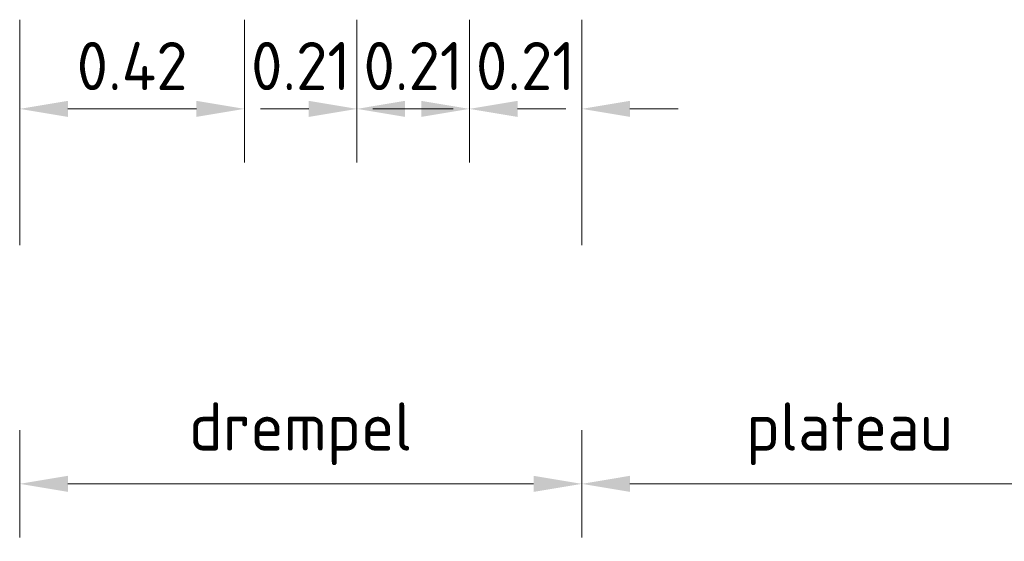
# Model space of a CAD drawing. Header units: metres. Extents: x 162359 to 162848, y 502589 to 502892.
# Tile 38 of 49: x 162841.148 to 162842.987, y 502692.872 to 502693.846. Entities that reach past the tile are written whole.
import ezdxf

# ---------------------------------------------------------------- set-up
doc = ezdxf.new("R2010")
doc.units = ezdxf.units.M
doc.linetypes.add('ZZ-AFBREEK-SO', pattern=[7, 4, -1, 1, -1])
doc.layers.add('X-XX-AL-AFBREEKLIJN-G', color=7, linetype='ZZ-AFBREEK-SO', lineweight=18)
doc.layers.add('X-XX-AL-M', color=7, linetype='Continuous', lineweight=18)
doc.styles.add('NLCS-ISO-M50-T18', font='NLCS-ISO.ttf', dxfattribs={"height": 0.09})
doc.dimstyles.new('NLCS-M50-T18-PIJL_L2_H2', dxfattribs={"dimscale": 0.05, "dimtxt": 2.5, "dimasz": 1.8, "dimexe": 2, "dimexo": 2, "dimgap": 0.7, "dimtad": 1, "dimzin": 0, "dimdsep": 46, "dimtxsty": 'NLCS-ISO-M50-T18', "dimcen": 0, "dimdle": 2, "dimclrd": 256, "dimclre": 256, "dimclrt": 10, "dimazin": 0, "dimtfac": 1, "dimtdec": 3, "dimtofl": 0, "dimtmove": 0, "dimatfit": 3, "dimfxl": 2, "dimfxlon": 1, "dimtfillclr": 256, "dimtolj": 1, "dimtzin": 0, "dimlwd": -1, "dimlwe": -1, "dimarcsym": 0})

# ---------------------------------------------------------------- blocks, each defined once
blk = doc.blocks.new('*D302')
at = {"layer": 'X-XX-AL-M', "transparency": 16777216}
for p, q in [((162841.1478, 502693.7461), (162841.1478, 502693.5795)), ((162841.5678, 502693.7461), (162841.5678, 502693.5795)), ((162841.2378, 502693.6795), (162841.4778, 502693.6795))]:
    blk.add_line(p, q, dxfattribs=at)
for points in [[(162841.2378, 502693.6945), (162841.2378, 502693.6645), (162841.1478, 502693.6795)], [(162841.4778, 502693.6945), (162841.4778, 502693.6645), (162841.5678, 502693.6795)]]:
    blk.add_solid(points, dxfattribs=at)
at = {"layer": 'X-XX-AL-M', "color": 10, "lineweight": 0, "transparency": 16777216, "insert": (162841.3578, 502693.7595), "char_height": 0.09, "attachment_point": 5, "rotation": 0, "style": 'NLCS-ISO-M50-T18'}
blk.add_mtext('\\A1;0.42', dxfattribs=at)
blk = doc.blocks.new('*D303')
at = {"layer": 'X-XX-AL-M', "transparency": 16777216}
for p, q in [((162841.5678, 502693.7461), (162841.5678, 502693.5795)), ((162841.7778, 502693.7461), (162841.7778, 502693.5795)), ((162841.4778, 502693.6795), (162841.3878, 502693.6795)), ((162841.8678, 502693.6795), (162841.9578, 502693.6795))]:
    blk.add_line(p, q, dxfattribs=at)
for points in [[(162841.4778, 502693.6945), (162841.4778, 502693.6645), (162841.5678, 502693.6795)], [(162841.8678, 502693.6945), (162841.8678, 502693.6645), (162841.7778, 502693.6795)]]:
    blk.add_solid(points, dxfattribs=at)
at = {"layer": 'X-XX-AL-M', "color": 10, "lineweight": 0, "transparency": 16777216, "insert": (162841.6728, 502693.7595), "char_height": 0.09, "attachment_point": 5, "rotation": 0, "style": 'NLCS-ISO-M50-T18'}
blk.add_mtext('\\A1;0.21', dxfattribs=at)
blk = doc.blocks.new('*D304')
at = {"layer": 'X-XX-AL-M', "transparency": 16777216}
for p, q in [((162841.7778, 502693.7461), (162841.7778, 502693.5795)), ((162841.9878, 502693.7461), (162841.9878, 502693.5795)), ((162841.6878, 502693.6795), (162841.5978, 502693.6795)), ((162842.0778, 502693.6795), (162842.1678, 502693.6795))]:
    blk.add_line(p, q, dxfattribs=at)
for points in [[(162841.6878, 502693.6945), (162841.6878, 502693.6645), (162841.7778, 502693.6795)], [(162842.0778, 502693.6945), (162842.0778, 502693.6645), (162841.9878, 502693.6795)]]:
    blk.add_solid(points, dxfattribs=at)
at = {"layer": 'X-XX-AL-M', "color": 10, "lineweight": 0, "transparency": 16777216, "insert": (162841.8828, 502693.7595), "char_height": 0.09, "attachment_point": 5, "rotation": 0, "style": 'NLCS-ISO-M50-T18'}
blk.add_mtext('\\A1;0.21', dxfattribs=at)
blk = doc.blocks.new('*D305')
at = {"layer": 'X-XX-AL-M', "transparency": 16777216}
for p, q in [((162841.9878, 502693.7461), (162841.9878, 502693.5795)), ((162842.1978, 502693.7461), (162842.1978, 502693.5795)), ((162841.8978, 502693.6795), (162841.8078, 502693.6795)), ((162842.2878, 502693.6795), (162842.3778, 502693.6795))]:
    blk.add_line(p, q, dxfattribs=at)
for points in [[(162841.8978, 502693.6945), (162841.8978, 502693.6645), (162841.9878, 502693.6795)], [(162842.2878, 502693.6945), (162842.2878, 502693.6645), (162842.1978, 502693.6795)]]:
    blk.add_solid(points, dxfattribs=at)
at = {"layer": 'X-XX-AL-M', "color": 10, "lineweight": 0, "transparency": 16777216, "insert": (162842.0928, 502693.7595), "char_height": 0.09, "attachment_point": 5, "rotation": 0, "style": 'NLCS-ISO-M50-T18'}
blk.add_mtext('\\A1;0.21', dxfattribs=at)
blk = doc.blocks.new('*D417')
at = {"layer": 'X-XX-AL-M', "transparency": 16777216}
for p, q in [((162841.1478, 502692.8791), (162841.1478, 502693.0791)), ((162842.1978, 502692.8791), (162842.1978, 502693.0791)), ((162841.2378, 502692.9791), (162842.1078, 502692.9791))]:
    blk.add_line(p, q, dxfattribs=at)
for points in [[(162841.2378, 502692.9941), (162841.2378, 502692.9641), (162841.1478, 502692.9791)], [(162842.1078, 502692.9941), (162842.1078, 502692.9641), (162842.1978, 502692.9791)]]:
    blk.add_solid(points, dxfattribs=at)
at = {"layer": 'X-XX-AL-M', "color": 10, "transparency": 16777216, "insert": (162841.6728, 502693.0726), "char_height": 0.09, "attachment_point": 5, "style": 'NLCS-ISO-M50-T18'}
blk.add_mtext('\\A1;\\C7;drempel', dxfattribs=at)
blk = doc.blocks.new('*D421')
at = {"layer": 'X-XX-AL-M', "transparency": 16777216}
for p, q in [((162842.1978, 502692.8791), (162842.1978, 502693.0791)), ((162843.1978, 502692.8791), (162843.1978, 502693.0791)), ((162842.2878, 502692.9791), (162843.1078, 502692.9791))]:
    blk.add_line(p, q, dxfattribs=at)
for points in [[(162842.2878, 502692.9941), (162842.2878, 502692.9641), (162842.1978, 502692.9791)], [(162843.1078, 502692.9941), (162843.1078, 502692.9641), (162843.1978, 502692.9791)]]:
    blk.add_solid(points, dxfattribs=at)
at = {"layer": 'X-XX-AL-M', "color": 10, "transparency": 16777216, "insert": (162842.6978, 502693.0726), "char_height": 0.09, "attachment_point": 5, "style": 'NLCS-ISO-M50-T18'}
blk.add_mtext('\\A1;{\\C7;plateau}', dxfattribs=at)

msp = doc.modelspace()

# ---------------------------------------------------------------- linework, layer by layer
at = {"layer": 'X-XX-AL-AFBREEKLIJN-G', "lineweight": 0}
for p, q in [((162841.1478, 502693.8461), (162841.1478, 502693.4251)), ((162841.5678, 502693.8461), (162841.5678, 502693.5895)), ((162841.7778, 502693.8461), (162841.7778, 502693.5895)), ((162841.9878, 502693.8461), (162841.9878, 502693.5895)), ((162842.1978, 502693.8461), (162842.1978, 502693.4251))]:
    msp.add_line(p, q, dxfattribs=at)

# ---------------------------------------------------------------- dimensions: what is measured, and where the dimension line sits
at = {"layer": 'X-XX-AL-M', "lineweight": 0}
dim = msp.add_linear_dim(base=(162841.5678, 502693.6795), p1=(162841.1478, 502693.8461), p2=(162841.5678, 502693.8461), angle=180, dimstyle='NLCS-M50-T18-PIJL_L2_H2', dxfattribs=at)
dim.commit()
dim.dimension.update_dxf_attribs({"geometry": '*D302', "text_midpoint": (162841.3578, 502693.7595)})
for base, p1, p2, picture, middle in [((162841.5678, 502693.6795), (162841.7778, 502693.8461), (162841.5678, 502693.8461), '*D303', (162841.6728, 502693.6795)), ((162841.7778, 502693.6795), (162841.9878, 502693.8461), (162841.7778, 502693.8461), '*D304', (162841.8828, 502693.6795)), ((162841.9878, 502693.6795), (162842.1978, 502693.8461), (162841.9878, 502693.8461), '*D305', (162842.0928, 502693.6795))]:
    dim = msp.add_linear_dim(base=base, p1=p1, p2=p2, angle=180, dimstyle='NLCS-M50-T18-PIJL_L2_H2', dxfattribs=at)
    dim.commit()
    dim.dimension.update_dxf_attribs({"geometry": picture, "text_midpoint": middle, "dimtype": 160})
at = {"layer": 'X-XX-AL-M'}
for base, p1, p2, text, picture, middle in [((162842.1978, 502692.9791), (162841.1478, 502692.5036), (162842.1978, 502692.5036), '\\C7;drempel', '*D417', (162841.6728, 502693.0726)), ((162843.1978, 502692.9791), (162842.1978, 502692.5036), (162843.1978, 502692.5036), '{\\C7;plateau}', '*D421', (162842.6978, 502693.0726))]:
    dim = msp.add_linear_dim(base=base, p1=p1, p2=p2, text=text, dimstyle='NLCS-M50-T18-PIJL_L2_H2', dxfattribs=at)
    dim.commit()
    dim.dimension.update_dxf_attribs({"geometry": picture, "text_midpoint": middle})

doc.saveas('drawing.dxf')
